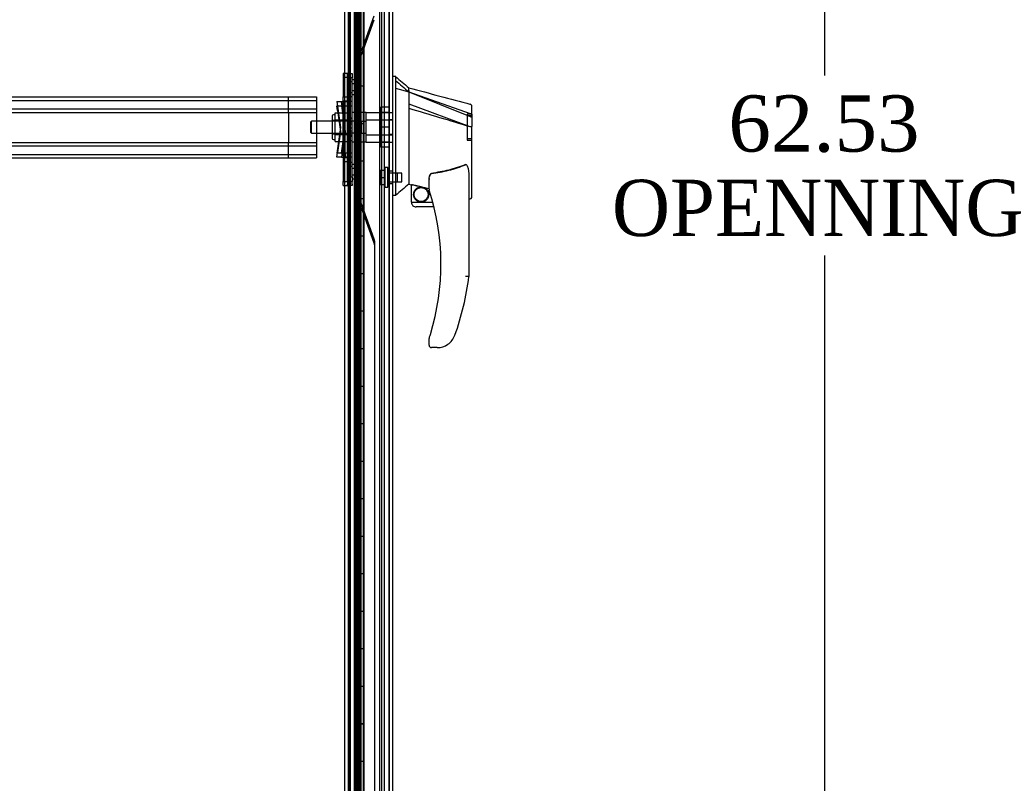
# Model space of a CAD drawing. Header units: inches. Extents: x 1 to 359, y -2 to 239.
# Tile 30 of 79: x 27 to 53, y 102 to 122. Entities that reach past the tile are written whole.
import ezdxf
from ezdxf.enums import TextEntityAlignment as Align
from ezdxf.lldxf.tags import DXFTag

# ---------------------------------------------------------------- set-up
doc = ezdxf.new("R2010")
doc.units = ezdxf.units.IN
doc.header["$MEASUREMENT"] = 0
for name, color, linetype in [('COM53964-1', 7, 'Continuous'), ('COM54746-60', 7, 'Continuous'), ('COM70220', 7, 'Continuous'), ('COM70739-9', 7, 'Continuous'), ('COM70838', 7, 'Continuous'), ('COM70839-3', 7, 'Continuous'), ('COM71195-7', 7, 'Continuous'), ('COM71300-2', 7, 'Continuous'), ('Default', 7, 'Continuous'), ('HAN13068', 7, 'Continuous'), ('HAN13068_NUT', 7, 'Continuous'), ('HAN13068_SCREW', 7, 'Continuous'), ('HAN_NUT', 7, 'Continuous'), ('RVT19000', 7, 'Continuous'), ('SPC87322', 7, 'Continuous')]:
    doc.layers.add(name, color=color, linetype=linetype)
doc.styles.add('SEACAD_Times_New_Roman', font='times.ttf')
tags = doc.linetypes.add('HIDDEN2', pattern=[0.1875, 0.125, -0.0625]).pattern_tags.tags
tags[6:7] = [DXFTag(74, 4), DXFTag(75, 0), DXFTag(340, '0'), DXFTag(46, 0.0), DXFTag(50, 0.0), DXFTag(44, 0.0), DXFTag(45, 0.0)]
tags[4:5] = [DXFTag(74, 4), DXFTag(75, 0), DXFTag(340, '0'), DXFTag(46, 0.0), DXFTag(50, 0.0), DXFTag(44, 0.0), DXFTag(45, 0.0)]
doc.dimstyles.new('HAMMOND_(STH_-_300x200)', dxfattribs={"dimtxt": 1.5, "dimasz": 1.875, "dimexe": 0.75, "dimexo": 0.75, "dimgap": 0.375, "dimtad": 0, "dimtih": 1, "dimtoh": 1, "dimzin": 0, "dimdsep": 46, "dimtxsty": 'SEACAD_Times_New_Roman', "dimblk1": '_SE_FILLED', "dimblk2": '_SE_FILLED', "dimsah": 1, "dimcen": 0.75, "dimadec": 0, "dimazin": 0, "dimtfac": 0.8, "dimtofl": 0, "dimtmove": 0, "dimatfit": 3, "dimfxl": 1, "dimtolj": 1, "dimtzin": 0, "dimarcsym": 0})

# ---------------------------------------------------------------- blocks, each defined once
blk = doc.blocks.new('SE1')
at = {"layer": 'COM53964-1', "color": 7, "linetype": 'HIDDEN2'}
for p, q in [((18.59, 120.087), (34.965, 120.087)), ((18.59, 119.992), (34.965, 119.992)), ((34.218, 119.949), (34.218, 120.087)), ((34.965, 120.087), (34.965, 119.949)), ((18.59, 119.768), (34.965, 119.768)), ((34.218, 119.811), (34.218, 119.949)), ((34.218, 119.673), (34.218, 119.811)), ((34.965, 119.949), (34.965, 118.6)), ((18.59, 119.673), (34.965, 119.673)), ((34.218, 119.673), (34.218, 118.876)), ((18.59, 118.876), (34.965, 118.876)), ((18.59, 118.781), (34.965, 118.781)), ((34.218, 118.738), (34.218, 118.876)), ((34.218, 118.6), (34.218, 118.738)), ((18.59, 118.557), (34.965, 118.557)), ((18.59, 118.462), (34.965, 118.462)), ((34.218, 118.462), (34.218, 118.6)), ((34.965, 118.6), (34.965, 118.462))]:
    blk.add_line(p, q, dxfattribs=at)
at = {"layer": 'COM54746-60', "color": 7, "linetype": 'HIDDEN2'}
for p, q in [((35.87, 89.382), (35.87, 149.382)), ((36.056, 149.382), (36.056, 90.382)), ((36.156, 90.382), (36.156, 149.382)), ((36.711, 89.382), (36.711, 149.382)), ((35.971, 122.382), (35.971, 121.382)), ((35.976, 122.382), (35.976, 121.382)), ((35.98, 121.382), (35.98, 122.382)), ((35.989, 122.382), (35.989, 121.383)), ((36.051, 122.382), (36.051, 121.383)), ((36.065, 121.382), (36.065, 122.382)), ((36.106, 121.382), (36.106, 122.382)), ((36.111, 122.382), (36.111, 121.383)), ((36.117, 122.382), (36.117, 121.383)), ((36.161, 121.382), (36.161, 122.382)), ((35.971, 121.382), (35.976, 121.382)), ((35.971, 121.382), (35.971, 120.382)), ((35.989, 121.383), (35.989, 121.382)), ((35.989, 121.381), (36.117, 121.381)), ((36.02, 121.382), (36.02, 120.382)), ((36.051, 121.383), (36.051, 120.382)), ((36.065, 121.382), (36.065, 120.382)), ((36.106, 121.382), (36.106, 120.382)), ((36.111, 120.382), (36.111, 121.383)), ((36.117, 120.382), (36.117, 121.383)), ((36.161, 121.381), (36.117, 121.381)), ((36.161, 120.382), (36.161, 121.383)), ((36.161, 121.381), (36.223, 121.381)), ((35.971, 120.382), (35.971, 119.382)), ((35.971, 120.382), (35.976, 120.382)), ((35.976, 120.382), (35.976, 119.382)), ((35.98, 119.382), (35.98, 120.382)), ((35.989, 120.382), (35.989, 119.383)), ((36.051, 120.382), (36.051, 119.383)), ((36.065, 119.382), (36.065, 120.382)), ((36.106, 119.382), (36.106, 120.382)), ((36.111, 120.382), (36.111, 119.383)), ((36.117, 120.382), (36.117, 119.383)), ((36.161, 119.382), (36.161, 120.382)), ((35.971, 119.382), (35.976, 119.382)), ((35.971, 119.382), (35.971, 118.382)), ((35.989, 119.383), (35.989, 119.382)), ((35.989, 119.381), (36.117, 119.381)), ((36.02, 119.382), (36.02, 118.382)), ((36.051, 119.383), (36.051, 118.382)), ((36.065, 119.382), (36.065, 118.382)), ((36.106, 119.382), (36.106, 118.382)), ((36.111, 118.382), (36.111, 119.383)), ((36.117, 118.382), (36.117, 119.383)), ((36.161, 119.381), (36.117, 119.381)), ((36.161, 118.382), (36.161, 119.383)), ((36.161, 119.381), (36.223, 119.381)), ((35.971, 118.382), (35.971, 117.382)), ((35.971, 118.382), (35.976, 118.382)), ((35.976, 118.382), (35.976, 117.382)), ((35.98, 117.382), (35.98, 118.382)), ((35.989, 118.382), (35.989, 117.383)), ((36.051, 118.382), (36.051, 117.383)), ((36.065, 117.382), (36.065, 118.382)), ((36.106, 117.382), (36.106, 118.382)), ((36.111, 118.382), (36.111, 117.383)), ((36.117, 118.382), (36.117, 117.383)), ((36.161, 117.382), (36.161, 118.382)), ((35.971, 117.382), (35.976, 117.382)), ((35.971, 117.382), (35.971, 116.382)), ((35.989, 117.383), (35.989, 117.382)), ((35.989, 117.381), (36.117, 117.381)), ((36.02, 117.382), (36.02, 116.382)), ((36.051, 117.383), (36.051, 116.382)), ((36.065, 117.382), (36.065, 116.382)), ((36.106, 117.382), (36.106, 116.382)), ((36.111, 116.382), (36.111, 117.383)), ((36.117, 116.382), (36.117, 117.383)), ((36.161, 117.381), (36.117, 117.381)), ((36.161, 116.382), (36.161, 117.383)), ((36.161, 117.381), (36.223, 117.381)), ((35.87, 116.534), (35.808, 116.534)), ((35.971, 116.382), (35.971, 115.382)), ((35.971, 116.382), (35.976, 116.382)), ((35.976, 116.382), (35.976, 115.382)), ((35.98, 115.382), (35.98, 116.382)), ((35.989, 116.382), (35.989, 115.383)), ((36.051, 116.382), (36.051, 115.383)), ((36.065, 115.382), (36.065, 116.382)), ((36.106, 115.382), (36.106, 116.382)), ((36.111, 116.382), (36.111, 115.383)), ((36.117, 116.382), (36.117, 115.383)), ((36.161, 115.382), (36.161, 116.382)), ((35.808, 116.23), (35.87, 116.23)), ((35.971, 115.382), (35.976, 115.382)), ((35.971, 115.382), (35.971, 114.382)), ((35.989, 115.383), (35.989, 115.382)), ((35.989, 115.381), (36.117, 115.381)), ((36.02, 115.382), (36.02, 114.382)), ((36.051, 115.383), (36.051, 114.382)), ((36.065, 115.382), (36.065, 114.382)), ((36.106, 115.382), (36.106, 114.382)), ((36.111, 114.382), (36.111, 115.383)), ((36.117, 114.382), (36.117, 115.383)), ((36.161, 115.381), (36.117, 115.381)), ((36.161, 114.382), (36.161, 115.383)), ((36.161, 115.381), (36.223, 115.381)), ((35.971, 114.382), (35.971, 113.382)), ((35.971, 114.382), (35.976, 114.382)), ((35.976, 114.382), (35.976, 113.382)), ((35.98, 113.382), (35.98, 114.382)), ((35.989, 114.382), (35.989, 113.383)), ((36.051, 114.382), (36.051, 113.383)), ((36.065, 113.382), (36.065, 114.382)), ((36.106, 113.382), (36.106, 114.382)), ((36.111, 114.382), (36.111, 113.383)), ((36.117, 114.382), (36.117, 113.383)), ((36.161, 113.382), (36.161, 114.382)), ((35.971, 113.382), (35.976, 113.382)), ((35.971, 113.382), (35.971, 112.382)), ((35.989, 113.383), (35.989, 113.382)), ((35.989, 113.381), (36.117, 113.381)), ((36.02, 113.382), (36.02, 112.382)), ((36.051, 113.383), (36.051, 112.382)), ((36.065, 113.382), (36.065, 112.382)), ((36.106, 113.382), (36.106, 112.382)), ((36.111, 112.382), (36.111, 113.383)), ((36.117, 112.382), (36.117, 113.383)), ((36.161, 113.381), (36.117, 113.381)), ((36.161, 112.382), (36.161, 113.383)), ((36.161, 113.381), (36.223, 113.381)), ((35.971, 112.382), (35.971, 111.382)), ((35.971, 112.382), (35.976, 112.382)), ((35.976, 112.382), (35.976, 111.382)), ((35.98, 111.382), (35.98, 112.382)), ((35.989, 112.382), (35.989, 111.383)), ((36.051, 112.382), (36.051, 111.383)), ((36.065, 111.382), (36.065, 112.382)), ((36.106, 111.382), (36.106, 112.382)), ((36.111, 112.382), (36.111, 111.383)), ((36.117, 112.382), (36.117, 111.383)), ((36.161, 111.382), (36.161, 112.382)), ((35.971, 111.382), (35.976, 111.382)), ((35.971, 111.382), (35.971, 110.382)), ((35.989, 111.383), (35.989, 111.382)), ((35.989, 111.381), (36.117, 111.381)), ((36.02, 111.382), (36.02, 110.382)), ((36.051, 111.383), (36.051, 110.382)), ((36.065, 111.382), (36.065, 110.382)), ((36.106, 111.382), (36.106, 110.382)), ((36.111, 110.382), (36.111, 111.383)), ((36.117, 110.382), (36.117, 111.383)), ((36.161, 111.381), (36.117, 111.381)), ((36.161, 110.382), (36.161, 111.383)), ((36.161, 111.381), (36.223, 111.381)), ((35.87, 110.534), (35.808, 110.534)), ((35.971, 110.382), (35.971, 109.382)), ((35.971, 110.382), (35.976, 110.382)), ((35.976, 110.382), (35.976, 109.382)), ((35.98, 109.382), (35.98, 110.382)), ((35.989, 110.382), (35.989, 109.383)), ((36.051, 110.382), (36.051, 109.383)), ((36.065, 109.382), (36.065, 110.382)), ((36.106, 109.382), (36.106, 110.382)), ((36.111, 110.382), (36.111, 109.383)), ((36.117, 110.382), (36.117, 109.383)), ((36.161, 109.382), (36.161, 110.382)), ((35.808, 110.23), (35.87, 110.23)), ((35.971, 109.382), (35.976, 109.382)), ((35.971, 109.382), (35.971, 108.382)), ((35.989, 109.383), (35.989, 109.382)), ((35.989, 109.381), (36.117, 109.381)), ((36.02, 109.382), (36.02, 108.382)), ((36.051, 109.383), (36.051, 108.382)), ((36.065, 109.382), (36.065, 108.382)), ((36.106, 109.382), (36.106, 108.382)), ((36.111, 108.382), (36.111, 109.383)), ((36.117, 108.382), (36.117, 109.383)), ((36.161, 109.381), (36.117, 109.381)), ((36.161, 108.382), (36.161, 109.383)), ((36.161, 109.381), (36.223, 109.381)), ((35.971, 108.382), (35.971, 107.382)), ((35.971, 108.382), (35.976, 108.382)), ((35.976, 108.382), (35.976, 107.382)), ((35.98, 107.382), (35.98, 108.382)), ((35.989, 108.382), (35.989, 107.383)), ((36.051, 108.382), (36.051, 107.383)), ((36.065, 107.382), (36.065, 108.382)), ((36.106, 107.382), (36.106, 108.382)), ((36.111, 108.382), (36.111, 107.383)), ((36.117, 108.382), (36.117, 107.383)), ((36.161, 107.382), (36.161, 108.382)), ((35.971, 107.382), (35.976, 107.382)), ((35.971, 107.382), (35.971, 106.382)), ((35.989, 107.383), (35.989, 107.382)), ((35.989, 107.381), (36.117, 107.381)), ((36.02, 107.382), (36.02, 106.382)), ((36.051, 107.383), (36.051, 106.382)), ((36.065, 107.382), (36.065, 106.382)), ((36.106, 107.382), (36.106, 106.382)), ((36.111, 106.382), (36.111, 107.383)), ((36.117, 106.382), (36.117, 107.383)), ((36.161, 107.381), (36.117, 107.381)), ((36.161, 106.382), (36.161, 107.383)), ((36.161, 107.381), (36.223, 107.381)), ((35.971, 106.382), (35.971, 105.382)), ((35.971, 106.382), (35.976, 106.382)), ((35.976, 106.382), (35.976, 105.382)), ((35.98, 105.382), (35.98, 106.382)), ((35.989, 106.382), (35.989, 105.383)), ((36.051, 106.382), (36.051, 105.383)), ((36.065, 105.382), (36.065, 106.382)), ((36.106, 105.382), (36.106, 106.382)), ((36.111, 106.382), (36.111, 105.383)), ((36.117, 106.382), (36.117, 105.383)), ((36.161, 105.382), (36.161, 106.382)), ((35.971, 105.382), (35.976, 105.382)), ((35.971, 105.382), (35.971, 104.382)), ((35.989, 105.383), (35.989, 105.382)), ((35.989, 105.381), (36.117, 105.381)), ((36.02, 105.382), (36.02, 104.382)), ((36.051, 105.383), (36.051, 104.382)), ((36.065, 105.382), (36.065, 104.382)), ((36.106, 105.382), (36.106, 104.382)), ((36.111, 104.382), (36.111, 105.383)), ((36.117, 104.382), (36.117, 105.383)), ((36.161, 105.381), (36.117, 105.381)), ((36.161, 104.382), (36.161, 105.383)), ((36.161, 105.381), (36.223, 105.381)), ((35.87, 104.534), (35.808, 104.534)), ((35.808, 104.23), (35.87, 104.23)), ((35.971, 104.382), (35.971, 103.382)), ((35.971, 104.382), (35.976, 104.382)), ((35.976, 104.382), (35.976, 103.382)), ((35.98, 103.382), (35.98, 104.382)), ((35.989, 104.382), (35.989, 103.383)), ((36.051, 104.382), (36.051, 103.383)), ((36.065, 103.382), (36.065, 104.382)), ((36.106, 103.382), (36.106, 104.382)), ((36.111, 104.382), (36.111, 103.383)), ((36.117, 104.382), (36.117, 103.383)), ((36.161, 103.382), (36.161, 104.382)), ((35.971, 103.382), (35.976, 103.382)), ((35.971, 103.382), (35.971, 102.382)), ((35.989, 103.383), (35.989, 103.382)), ((35.989, 103.381), (36.117, 103.381)), ((36.02, 103.382), (36.02, 102.382)), ((36.051, 103.383), (36.051, 102.382)), ((36.065, 103.382), (36.065, 102.382)), ((36.106, 103.382), (36.106, 102.382)), ((36.111, 102.382), (36.111, 103.383)), ((36.117, 102.382), (36.117, 103.383)), ((36.161, 103.381), (36.117, 103.381)), ((36.161, 102.382), (36.161, 103.383)), ((36.161, 103.381), (36.223, 103.381)), ((35.971, 102.382), (35.971, 101.382)), ((35.971, 102.382), (35.976, 102.382)), ((35.976, 102.382), (35.976, 101.382)), ((35.98, 101.382), (35.98, 102.382)), ((35.989, 102.382), (35.989, 101.383)), ((36.051, 102.382), (36.051, 101.383)), ((36.065, 101.382), (36.065, 102.382)), ((36.106, 101.382), (36.106, 102.382)), ((36.111, 102.382), (36.111, 101.383)), ((36.117, 102.382), (36.117, 101.383)), ((36.161, 101.382), (36.161, 102.382))]:
    blk.add_line(p, q, dxfattribs=at)
at = {"layer": 'COM54746-60', "color": 7, "linetype": 'Continuous'}
for p, q in [((36.02, 121.382), (36.02, 122.382)), ((36.223, 121.382), (36.223, 122.382)), ((35.976, 120.382), (35.976, 121.382)), ((35.976, 121.382), (36.02, 121.382)), ((35.98, 121.382), (35.98, 120.382)), ((35.989, 121.383), (36.223, 121.383)), ((35.989, 121.382), (35.989, 120.382)), ((36.02, 121.382), (36.223, 121.382)), ((36.223, 120.382), (36.223, 121.383)), ((35.976, 120.382), (36.02, 120.382)), ((36.02, 120.382), (36.223, 120.382)), ((36.02, 120.382), (36.223, 120.382)), ((36.02, 119.382), (36.02, 120.382)), ((36.223, 119.382), (36.223, 120.382)), ((35.976, 118.382), (35.976, 119.382)), ((35.976, 119.382), (36.02, 119.382)), ((35.98, 119.382), (35.98, 118.382)), ((35.989, 119.383), (36.223, 119.383)), ((35.989, 119.382), (35.989, 118.382)), ((36.02, 119.382), (36.223, 119.382)), ((36.223, 118.382), (36.223, 119.383)), ((35.976, 118.382), (36.02, 118.382)), ((36.02, 118.382), (36.223, 118.382)), ((36.02, 118.382), (36.223, 118.382)), ((36.02, 117.382), (36.02, 118.382)), ((36.223, 117.382), (36.223, 118.382)), ((35.976, 116.382), (35.976, 117.382)), ((35.976, 117.382), (36.02, 117.382)), ((35.98, 117.382), (35.98, 116.382)), ((35.989, 117.383), (36.223, 117.383)), ((35.989, 117.382), (35.989, 116.382)), ((36.02, 117.382), (36.223, 117.382)), ((36.223, 116.382), (36.223, 117.383)), ((35.976, 116.382), (36.02, 116.382)), ((36.02, 116.382), (36.223, 116.382)), ((36.02, 116.382), (36.223, 116.382)), ((36.02, 115.382), (36.02, 116.382)), ((36.223, 115.382), (36.223, 116.382)), ((35.976, 114.382), (35.976, 115.382)), ((35.976, 115.382), (36.02, 115.382)), ((35.98, 115.382), (35.98, 114.382)), ((35.989, 115.383), (36.223, 115.383)), ((35.989, 115.382), (35.989, 114.382)), ((36.02, 115.382), (36.223, 115.382)), ((36.223, 114.382), (36.223, 115.383)), ((35.976, 114.382), (36.02, 114.382)), ((36.02, 114.382), (36.223, 114.382)), ((36.02, 114.382), (36.223, 114.382)), ((36.02, 113.382), (36.02, 114.382)), ((36.223, 113.382), (36.223, 114.382)), ((35.976, 112.382), (35.976, 113.382)), ((35.976, 113.382), (36.02, 113.382)), ((35.98, 113.382), (35.98, 112.382)), ((35.989, 113.383), (36.223, 113.383)), ((35.989, 113.382), (35.989, 112.382)), ((36.02, 113.382), (36.223, 113.382)), ((36.223, 112.382), (36.223, 113.383)), ((35.976, 112.382), (36.02, 112.382)), ((36.02, 112.382), (36.223, 112.382)), ((36.02, 112.382), (36.223, 112.382)), ((36.02, 111.382), (36.02, 112.382)), ((36.223, 111.382), (36.223, 112.382)), ((35.976, 110.382), (35.976, 111.382)), ((35.976, 111.382), (36.02, 111.382)), ((35.98, 111.382), (35.98, 110.382)), ((35.989, 111.383), (36.223, 111.383)), ((35.989, 111.382), (35.989, 110.382)), ((36.02, 111.382), (36.223, 111.382)), ((36.223, 110.382), (36.223, 111.383)), ((35.976, 110.382), (36.02, 110.382)), ((36.02, 110.382), (36.223, 110.382)), ((36.02, 110.382), (36.223, 110.382)), ((36.02, 109.382), (36.02, 110.382)), ((36.223, 109.382), (36.223, 110.382)), ((35.976, 108.382), (35.976, 109.382)), ((35.976, 109.382), (36.02, 109.382)), ((35.98, 109.382), (35.98, 108.382)), ((35.989, 109.383), (36.223, 109.383)), ((35.989, 109.382), (35.989, 108.382)), ((36.02, 109.382), (36.223, 109.382)), ((36.223, 108.382), (36.223, 109.383)), ((35.976, 108.382), (36.02, 108.382)), ((36.02, 108.382), (36.223, 108.382)), ((36.02, 108.382), (36.223, 108.382)), ((36.02, 107.382), (36.02, 108.382)), ((36.223, 107.382), (36.223, 108.382)), ((35.976, 106.382), (35.976, 107.382)), ((35.976, 107.382), (36.02, 107.382)), ((35.98, 107.382), (35.98, 106.382)), ((35.989, 107.383), (36.223, 107.383)), ((35.989, 107.382), (35.989, 106.382)), ((36.02, 107.382), (36.223, 107.382)), ((36.223, 106.382), (36.223, 107.383)), ((35.976, 106.382), (36.02, 106.382)), ((36.02, 106.382), (36.223, 106.382)), ((36.02, 106.382), (36.223, 106.382)), ((36.02, 105.382), (36.02, 106.382)), ((36.223, 105.382), (36.223, 106.382)), ((35.976, 104.382), (35.976, 105.382)), ((35.976, 105.382), (36.02, 105.382)), ((35.98, 105.382), (35.98, 104.382)), ((35.989, 105.383), (36.223, 105.383)), ((35.989, 105.382), (35.989, 104.382)), ((36.02, 105.382), (36.223, 105.382)), ((36.223, 104.382), (36.223, 105.383)), ((35.976, 104.382), (36.02, 104.382)), ((36.02, 104.382), (36.223, 104.382)), ((36.02, 104.382), (36.223, 104.382)), ((36.02, 103.382), (36.02, 104.382)), ((36.223, 103.382), (36.223, 104.382)), ((35.976, 102.382), (35.976, 103.382)), ((35.976, 103.382), (36.02, 103.382)), ((35.98, 103.382), (35.98, 102.382)), ((35.989, 103.383), (36.223, 103.383)), ((35.989, 103.382), (35.989, 102.382)), ((36.02, 103.382), (36.223, 103.382)), ((36.223, 102.382), (36.223, 103.383)), ((35.976, 102.382), (36.02, 102.382)), ((36.02, 102.382), (36.223, 102.382)), ((36.02, 102.382), (36.223, 102.382)), ((36.02, 101.382), (36.02, 102.382)), ((36.223, 101.382), (36.223, 102.382))]:
    blk.add_line(p, q, dxfattribs=at)
at = {"layer": 'COM70220', "color": 7, "linetype": 'HIDDEN2'}
for p, q in [((36.65, 149.876), (36.65, 88.816)), ((36.896, 149.876), (36.896, 88.816)), ((36.898, 149.876), (36.898, 88.816)), ((36.899, 149.876), (36.899, 88.816))]:
    blk.add_line(p, q, dxfattribs=at)
at = {"layer": 'COM70739-9', "color": 7, "linetype": 'HIDDEN2'}
blk.add_line((35.838, 149.583), (35.838, 88.963), dxfattribs=at)
at = {"layer": 'COM70838', "color": 7, "linetype": 'HIDDEN2'}
for p, q in [((35.793, 120.712), (35.918, 120.712)), ((35.793, 120.587), (35.793, 120.712)), ((35.793, 120.604), (35.918, 120.604)), ((35.918, 120.595), (35.793, 120.595)), ((35.793, 117.962), (35.793, 120.587)), ((35.918, 120.712), (35.918, 120.587)), ((35.918, 117.962), (35.918, 120.587)), ((35.918, 120.487), (35.793, 120.487)), ((35.793, 120.205), (35.918, 120.205)), ((35.793, 120.097), (35.918, 120.097)), ((35.506, 119.962), (35.676, 119.962)), ((35.506, 119.962), (35.606, 119.274)), ((35.525, 119.729), (35.506, 119.854)), ((35.506, 119.854), (35.633, 119.854)), ((35.525, 119.729), (35.606, 119.167)), ((35.733, 119.274), (35.633, 119.962)), ((35.735, 119.854), (35.633, 119.854)), ((35.633, 119.854), (35.651, 119.729)), ((35.651, 119.729), (35.733, 119.167)), ((35.676, 118.587), (35.676, 119.962)), ((35.676, 119.962), (35.78, 119.962)), ((35.699, 118.587), (35.699, 119.962)), ((35.735, 118.587), (35.735, 119.962)), ((35.735, 119.854), (35.86, 119.854)), ((35.918, 119.962), (35.78, 119.962)), ((35.858, 118.587), (35.858, 119.962)), ((35.86, 118.587), (35.86, 119.962)), ((35.86, 119.854), (35.918, 119.854)), ((35.918, 119.519), (35.793, 119.519)), ((35.606, 119.274), (35.506, 118.587)), ((35.633, 118.587), (35.733, 119.274)), ((35.918, 119.412), (35.793, 119.412)), ((35.918, 119.361), (35.793, 119.361)), ((35.918, 119.253), (35.793, 119.253)), ((35.606, 119.167), (35.525, 118.604)), ((35.733, 119.167), (35.651, 118.604)), ((35.793, 119.188), (35.918, 119.188)), ((35.793, 119.08), (35.918, 119.08)), ((35.918, 119.029), (35.793, 119.029)), ((35.918, 118.922), (35.793, 118.922)), ((35.506, 118.479), (35.525, 118.604)), ((35.676, 118.587), (35.506, 118.587)), ((35.633, 118.479), (35.506, 118.479)), ((35.651, 118.604), (35.633, 118.479)), ((35.633, 118.479), (35.735, 118.479)), ((35.676, 118.587), (35.676, 118.479)), ((35.79, 118.587), (35.676, 118.587)), ((35.699, 118.587), (35.699, 118.479)), ((35.735, 118.587), (35.735, 118.479)), ((35.86, 118.479), (35.735, 118.479)), ((35.918, 118.587), (35.79, 118.587)), ((35.858, 118.587), (35.858, 118.479)), ((35.86, 118.587), (35.86, 118.479)), ((35.918, 118.479), (35.86, 118.479)), ((35.918, 118.344), (35.793, 118.344)), ((35.918, 118.236), (35.793, 118.236)), ((35.793, 117.837), (35.793, 117.962)), ((35.793, 117.954), (35.918, 117.954)), ((35.918, 117.962), (35.918, 117.837)), ((35.793, 117.846), (35.918, 117.846)), ((35.918, 117.837), (35.793, 117.837)), ((35.793, 117.836), (35.793, 117.766)), ((35.793, 117.729), (35.793, 117.766)), ((35.918, 117.729), (35.793, 117.729)), ((35.918, 117.766), (35.918, 117.837)), ((35.918, 117.766), (35.918, 117.729))]:
    blk.add_line(p, q, dxfattribs=at)
for centre, start, end in [((35.676, 120.017), 331.9602, 0), ((35.676, 119.882), 346.4554, 0), ((35.676, 118.424), 0, 28.0398), ((35.676, 118.56), 0, 13.5446)]:
    blk.add_arc(centre, 0.117, start, end, dxfattribs=at)
at = {"layer": 'COM70839-3', "color": 7, "linetype": 'HIDDEN2'}
for p, q in [((35.984, 147.939), (35.98, 120.037)), ((35.984, 147.831), (35.98, 119.929)), ((36.056, 147.939), (36.052, 120.037)), ((36.056, 147.831), (36.052, 119.929)), ((36.172, 121.336), (36.504, 122.254)), ((36.172, 121.229), (36.504, 122.147)), ((36.067, 121.175), (36.023, 121.175)), ((36.023, 120.125), (36.023, 121.175)), ((36.067, 121.067), (36.023, 121.067)), ((36.066, 120.125), (36.067, 121.175)), ((36.052, 120.54), (35.98, 120.54)), ((36.052, 120.433), (35.98, 120.433)), ((35.98, 120.259), (36.052, 120.259)), ((35.98, 120.152), (36.052, 120.152)), ((35.98, 120.025), (35.98, 120.037)), ((35.98, 120.037), (36.052, 120.037)), ((36.052, 120.025), (35.98, 120.025)), ((36.023, 120.017), (36.023, 120.125)), ((36.066, 120.125), (36.023, 120.125)), ((36.066, 120.017), (36.023, 120.017)), ((36.052, 120.037), (36.052, 120.025)), ((36.066, 120.017), (36.066, 120.125)), ((35.98, 119.917), (35.98, 119.929)), ((35.98, 119.929), (36.052, 119.929)), ((36.052, 119.917), (35.98, 119.917)), ((36.052, 119.929), (36.052, 119.917)), ((35.98, 118.524), (36.052, 118.524)), ((35.98, 118.512), (35.98, 118.524)), ((35.98, 118.512), (35.984, 90.61)), ((35.98, 118.512), (36.052, 118.512)), ((35.98, 118.416), (36.052, 118.416)), ((35.98, 118.405), (35.98, 118.416)), ((35.98, 118.405), (35.984, 90.502)), ((35.98, 118.405), (36.052, 118.405)), ((36.066, 118.424), (36.023, 118.424)), ((36.023, 118.424), (36.023, 117.374)), ((36.052, 118.524), (36.052, 118.512)), ((36.052, 118.512), (36.056, 90.61)), ((36.052, 118.416), (36.052, 118.405)), ((36.052, 118.405), (36.056, 90.502)), ((36.066, 118.424), (36.067, 117.374)), ((36.052, 118.289), (35.98, 118.289)), ((36.052, 118.182), (35.98, 118.182)), ((36.066, 118.316), (36.023, 118.316)), ((35.98, 118.008), (36.052, 118.008)), ((35.98, 117.901), (36.052, 117.901)), ((36.023, 117.374), (36.023, 117.266)), ((36.067, 117.374), (36.023, 117.374)), ((36.067, 117.374), (36.067, 117.266)), ((36.067, 117.266), (36.023, 117.266)), ((36.504, 116.295), (36.172, 117.213)), ((36.504, 116.187), (36.172, 117.105)), ((36.512, 116.252), (36.515, 90.61)), ((36.512, 116.145), (36.515, 90.502))]:
    blk.add_line(p, q, dxfattribs=at)
for centre, radius, start, end in [((36.055, 121.379), 0.125, 295.1779, 340.1301), ((36.191, 121.182), 0.125, 145.3151, 183.4345), ((36.191, 121.075), 0.125, 145.3151, 183.4345), ((36.151, 121.175), 0.1, 115.1779, 128.3461), ((36.151, 121.067), 0.1, 115.1779, 128.3461), ((36.055, 121.271), 0.125, 295.1779, 340.1301), ((36.192, 117.367), 0.126, 176.7583, 214.4921), ((36.192, 117.259), 0.126, 176.7583, 214.4921), ((36.151, 117.374), 0.1, 231.6539, 244.8221), ((36.151, 117.266), 0.1, 231.6539, 244.8221), ((36.055, 117.17), 0.125, 19.8699, 64.8221), ((36.055, 117.063), 0.125, 19.8699, 64.8221), ((36.387, 116.252), 0.125, 0.0066, 19.8699), ((36.387, 116.145), 0.125, 0.0066, 19.8699)]:
    blk.add_arc(centre, radius, start, end, dxfattribs=at)
for points, knots in [([(36.023, 121.175), (36.023, 121.177), (36.023, 121.181), (36.024, 121.188), (36.026, 121.198), (36.031, 121.209), (36.041, 121.223), (36.055, 121.236), (36.07, 121.245), (36.079, 121.249), (36.084, 121.251), (36.087, 121.253), (36.088, 121.253)], [0, 0, 0, 0, 0.05061, 0.101487, 0.206046, 0.316229, 0.434294, 0.697449, 0.843949, 0.921009, 0.953225, 1, 1, 1, 1]), ([(36.023, 121.067), (36.023, 121.069), (36.023, 121.073), (36.024, 121.081), (36.026, 121.09), (36.031, 121.101), (36.041, 121.115), (36.055, 121.128), (36.07, 121.137), (36.079, 121.142), (36.084, 121.144), (36.087, 121.145), (36.088, 121.146)], [0, 0, 0, 0, 0.05061, 0.101487, 0.206046, 0.316229, 0.434294, 0.697449, 0.843949, 0.921009, 0.953225, 1, 1, 1, 1]), ([(36.023, 120.125), (36.023, 120.124), (36.023, 120.124), (36.022, 120.122), (36.022, 120.122), (36.022, 120.12), (36.022, 120.119), (36.022, 120.116), (36.022, 120.114), (36.02, 120.107), (36.019, 120.103), (36.014, 120.09), (36.009, 120.081), (35.998, 120.066), (35.992, 120.059), (35.986, 120.049), (35.984, 120.046), (35.982, 120.043), (35.982, 120.042), (35.981, 120.041), (35.981, 120.041), (35.981, 120.04), (35.981, 120.04), (35.981, 120.039), (35.981, 120.039), (35.981, 120.039), (35.981, 120.038), (35.98, 120.038), (35.98, 120.037), (35.98, 120.037)], [0, 0, 0, 0, 0.015625, 0.015625, 0.03125, 0.03125, 0.0625, 0.0625, 0.125, 0.125, 0.25, 0.25, 0.5, 0.5, 0.75, 0.75, 0.875, 0.875, 0.90625, 0.90625, 0.9375, 0.9375, 0.953125, 0.953125, 0.960938, 0.960938, 0.96875, 0.96875, 1, 1, 1, 1]), ([(36.023, 120.017), (36.023, 120.017), (36.023, 120.016), (36.022, 120.015), (36.022, 120.015), (36.022, 120.013), (36.022, 120.012), (36.022, 120.008), (36.022, 120.006), (36.02, 120), (36.019, 119.995), (36.014, 119.982), (36.009, 119.974), (35.998, 119.958), (35.992, 119.951), (35.986, 119.942), (35.984, 119.939), (35.982, 119.936), (35.982, 119.935), (35.981, 119.934), (35.981, 119.933), (35.981, 119.932), (35.981, 119.932), (35.981, 119.932), (35.981, 119.931), (35.981, 119.931), (35.981, 119.931), (35.98, 119.93), (35.98, 119.93), (35.98, 119.929)], [0, 0, 0, 0, 0.015625, 0.015625, 0.03125, 0.03125, 0.0625, 0.0625, 0.125, 0.125, 0.25, 0.25, 0.5, 0.5, 0.75, 0.75, 0.875, 0.875, 0.90625, 0.90625, 0.9375, 0.9375, 0.953125, 0.953125, 0.960938, 0.960938, 0.96875, 0.96875, 1, 1, 1, 1]), ([(36.066, 120.125), (36.066, 120.124), (36.066, 120.122), (36.066, 120.117), (36.066, 120.111), (36.065, 120.105), (36.064, 120.096), (36.063, 120.086), (36.06, 120.074), (36.057, 120.062), (36.055, 120.054), (36.054, 120.048), (36.053, 120.044), (36.053, 120.041), (36.052, 120.038), (36.052, 120.037), (36.052, 120.037)], [0, 0, 0, 0, 0.034876, 0.069721, 0.139242, 0.208396, 0.276958, 0.411587, 0.541805, 0.666442, 0.784585, 0.841106, 0.895921, 0.948631, 0.974395, 1, 1, 1, 1]), ([(36.066, 120.017), (36.066, 120.016), (36.066, 120.014), (36.066, 120.01), (36.066, 120.004), (36.065, 119.997), (36.064, 119.989), (36.063, 119.978), (36.06, 119.966), (36.057, 119.955), (36.055, 119.946), (36.054, 119.94), (36.053, 119.936), (36.053, 119.933), (36.052, 119.931), (36.052, 119.93), (36.052, 119.929)], [0, 0, 0, 0, 0.034876, 0.069721, 0.139242, 0.208396, 0.276958, 0.411587, 0.541805, 0.666442, 0.784585, 0.841106, 0.895921, 0.948631, 0.974395, 1, 1, 1, 1]), ([(35.98, 118.512), (35.98, 118.508), (35.983, 118.503), (35.992, 118.49), (35.998, 118.483), (36.009, 118.468), (36.014, 118.459), (36.019, 118.446), (36.02, 118.442), (36.022, 118.435), (36.022, 118.433), (36.022, 118.43), (36.022, 118.43), (36.022, 118.429), (36.022, 118.428), (36.022, 118.427), (36.023, 118.425), (36.023, 118.424)], [0, 0, 0, 0, 0.25, 0.25, 0.5, 0.5, 0.75, 0.75, 0.875, 0.875, 0.9375, 0.9375, 0.953125, 0.953125, 0.96875, 0.96875, 1, 1, 1, 1]), ([(35.98, 118.405), (35.98, 118.4), (35.983, 118.395), (35.992, 118.383), (35.998, 118.376), (36.009, 118.36), (36.014, 118.352), (36.019, 118.339), (36.02, 118.334), (36.022, 118.328), (36.022, 118.325), (36.022, 118.323), (36.022, 118.322), (36.022, 118.321), (36.022, 118.32), (36.022, 118.319), (36.023, 118.318), (36.023, 118.316)], [0, 0, 0, 0, 0.25, 0.25, 0.5, 0.5, 0.75, 0.75, 0.875, 0.875, 0.9375, 0.9375, 0.953125, 0.953125, 0.96875, 0.96875, 1, 1, 1, 1]), ([(36.052, 118.512), (36.052, 118.512), (36.052, 118.511), (36.053, 118.508), (36.053, 118.505), (36.054, 118.501), (36.055, 118.495), (36.057, 118.486), (36.06, 118.475), (36.063, 118.463), (36.064, 118.453), (36.065, 118.444), (36.066, 118.437), (36.066, 118.432), (36.066, 118.427), (36.066, 118.425), (36.066, 118.424)], [0, 0, 0, 0, 0.025534, 0.051261, 0.104079, 0.158896, 0.215392, 0.333547, 0.458183, 0.588403, 0.72303, 0.791597, 0.86075, 0.930266, 0.965117, 1, 1, 1, 1]), ([(36.052, 118.405), (36.052, 118.404), (36.052, 118.403), (36.053, 118.401), (36.053, 118.398), (36.054, 118.393), (36.055, 118.387), (36.057, 118.379), (36.06, 118.368), (36.063, 118.356), (36.064, 118.345), (36.065, 118.337), (36.066, 118.33), (36.066, 118.324), (36.066, 118.32), (36.066, 118.318), (36.066, 118.316)], [0, 0, 0, 0, 0.025534, 0.051261, 0.104079, 0.158896, 0.215392, 0.333547, 0.458183, 0.588403, 0.72303, 0.791597, 0.86075, 0.930266, 0.965117, 1, 1, 1, 1]), ([(36.088, 117.296), (36.087, 117.296), (36.084, 117.297), (36.079, 117.3), (36.07, 117.304), (36.055, 117.313), (36.041, 117.326), (36.031, 117.34), (36.026, 117.351), (36.024, 117.361), (36.023, 117.368), (36.023, 117.372), (36.023, 117.374)], [0, 0, 0, 0, 0.046761, 0.078989, 0.156051, 0.302551, 0.565706, 0.683753, 0.793954, 0.898513, 0.94939, 1, 1, 1, 1]), ([(36.088, 117.188), (36.087, 117.189), (36.084, 117.19), (36.079, 117.192), (36.07, 117.197), (36.055, 117.206), (36.041, 117.218), (36.031, 117.233), (36.026, 117.244), (36.024, 117.253), (36.023, 117.261), (36.023, 117.265), (36.023, 117.266)], [0, 0, 0, 0, 0.046761, 0.078989, 0.156051, 0.302551, 0.565706, 0.683753, 0.793954, 0.898513, 0.94939, 1, 1, 1, 1])]:
    blk.add_open_spline(points, degree=3, knots=knots, dxfattribs=at)
at = {"layer": 'COM71195-7', "color": 7, "linetype": 'Continuous'}
for p, q in [((36.225, 150.553), (36.225, 88.211)), ((36.995, 150.458), (36.995, 88.306))]:
    blk.add_line(p, q, dxfattribs=at)
at = {"layer": 'COM71195-7', "color": 7, "linetype": 'HIDDEN2'}
for p, q in [((36.9, 150.458), (36.9, 88.306)), ((36.12, 88.46), (36.12, 150.023)), ((36.995, 119.48), (36.9, 119.48)), ((36.995, 119.083), (36.9, 119.083)), ((36.995, 118.111), (36.9, 118.111)), ((36.9, 117.777), (36.995, 117.777))]:
    blk.add_line(p, q, dxfattribs=at)
at = {"layer": 'COM71300-2', "color": 7, "linetype": 'HIDDEN2'}
for p, q in [((35.713, 149.93), (35.713, 88.615)), ((36.775, 149.93), (36.775, 88.615))]:
    blk.add_line(p, q, dxfattribs=at)
at = {"layer": 'COM71300-2', "color": 7, "linetype": 'Continuous'}
blk.add_line((35.808, 149.93), (35.808, 88.615), dxfattribs=at)
at = {"layer": 'HAN13068', "color": 7, "linetype": 'Continuous'}
for p, q in [((37.078, 120.632), (36.995, 120.632)), ((37.075, 120.632), (37.075, 120.471)), ((37.075, 120.471), (37.075, 120.384)), ((37.075, 120.384), (37.075, 120.325)), ((37.075, 120.325), (37.43, 120.22)), ((37.075, 120.325), (37.075, 117.894)), ((37.43, 120.26), (37.43, 120.332)), ((37.43, 120.26), (37.43, 120.234)), ((37.43, 120.234), (37.43, 120.22)), ((37.43, 120.22), (37.43, 119.788)), ((37.43, 120.22), (39.068, 119.648)), ((37.43, 119.788), (37.43, 118.291)), ((39.11, 119.614), (39.11, 119.836)), ((39.11, 119.614), (39.11, 119.301)), ((39.055, 119.299), (39.057, 119.298)), ((39.11, 117.432), (39.11, 119.301)), ((37.43, 118.291), (37.43, 118.021)), ((37.075, 117.894), (37.075, 117.609)), ((37.43, 118.021), (37.43, 117.809)), ((37.97, 117.626), (37.97, 117.9)), ((39.03, 117.971), (39.03, 115.299)), ((37.43, 117.809), (37.43, 117.782)), ((37.43, 117.782), (37.43, 117.764)), ((37.43, 117.764), (37.43, 117.762)), ((37.43, 117.762), (37.495, 117.746)), ((37.495, 117.282), (37.495, 117.748)), ((37.075, 117.462), (36.995, 117.462)), ((37.075, 117.609), (37.075, 117.462)), ((39.03, 117.375), (39.036, 117.374)), ((37.495, 117.282), (38.069, 117.282)), ((38.101, 117.157), (37.62, 117.157)), ((37.97, 113.467), (37.97, 113.645)), ((38.469, 113.495), (38.468, 113.497)), ((38.185, 113.407), (38.03, 113.407))]:
    blk.add_line(p, q, dxfattribs=at)
at = {"layer": 'HAN13068', "color": 7, "linetype": 'HIDDEN2'}
for p, q in [((37.43, 120.22), (39.066, 119.564)), ((37.43, 119.906), (39.054, 119.303)), ((36.293, 119.482), (36.293, 119.677)), ((36.293, 119.677), (36.995, 119.677)), ((36.293, 119.082), (36.293, 119.482)), ((36.293, 119.482), (36.995, 119.482)), ((38.985, 119.632), (38.985, 118.932)), ((39.11, 119.632), (38.985, 119.632)), ((39.11, 119.582), (38.985, 119.582)), ((34.833, 119.442), (34.803, 119.412)), ((34.803, 119.412), (34.803, 119.152)), ((34.833, 119.122), (34.833, 119.442)), ((35.793, 119.442), (34.833, 119.442)), ((36.168, 119.442), (36.293, 119.442)), ((36.168, 119.282), (36.168, 119.442)), ((36.168, 119.122), (36.168, 119.282)), ((39.056, 119.302), (39.054, 119.303)), ((34.803, 119.152), (34.833, 119.122)), ((34.833, 119.122), (35.793, 119.122)), ((36.168, 119.122), (36.293, 119.122)), ((36.293, 118.886), (36.293, 119.082)), ((36.293, 119.082), (36.995, 119.082)), ((38.985, 118.982), (39.11, 118.982)), ((38.985, 118.932), (39.11, 118.932)), ((36.293, 118.886), (36.995, 118.886)), ((36.995, 118.106), (36.87, 118.106)), ((37.12, 118.06), (36.87, 118.06)), ((37.12, 118.06), (37.12, 117.827)), ((36.87, 117.827), (37.12, 117.827)), ((36.87, 117.781), (36.995, 117.781)), ((37.76, 117.688), (37.525, 117.743)), ((37.97, 117.639), (37.843, 117.669)), ((39.03, 117.376), (39.03, 117.375))]:
    blk.add_line(p, q, dxfattribs=at)
at = {"layer": 'HAN13068', "color": 7, "linetype": 'Continuous'}
for radius in [0.202, 0.188]:
    blk.add_circle((37.757, 117.486), radius, dxfattribs=at)
for centre, radius, start, end in [((53.459, 139.66), 25.11, 229.2701, 230.3306), ((343.351, 1259.015), 1179.062, 254.961927, 255.044825), ((39.05, 119.836), 0.06, 0, 74.5788), ((73.841, 74.316), 56.686, 129.9653, 130.4351), ((38.03, 117.626), 0.06, 180, 197.895), ((31.867, 115.635), 6.417, 342.9898, 17.895), ((37.62, 117.282), 0.125, 180, 193.8865), ((37.62, 117.282), 0.125, 193.8865, 229.4642), ((37.62, 117.282), 0.125, 229.4642, 270), ((31.69, 116.234), 7.4, 340.2854, 352.739), ((38.185, 113.907), 0.5, 304.5623, 340.2854), ((38.03, 113.645), 0.06, 162.105, 180), ((38.03, 113.467), 0.06, 180, 270), ((38.185, 113.907), 0.5, 270, 304.5623)]:
    blk.add_arc(centre, radius, start, end, dxfattribs=at)
at = {"layer": 'HAN13068', "color": 7, "linetype": 'HIDDEN2'}
for centre, radius, start, end in [((39.05, 119.836), 0.06, 359.9815, 359.9998), ((39.066, 119.663), 0.361, 268.4768, 277.0935)]:
    blk.add_arc(centre, radius, start, end, dxfattribs=at)
at = {"layer": 'HAN13068', "color": 7, "linetype": 'Continuous'}
blk.add_ellipse((39.05, 117.432), major_axis=(-0.06, 0), ratio=0.999979, start_param=1.333204, end_param=3.141717, dxfattribs=at)
at = {"layer": 'HAN13068', "color": 7, "linetype": 'HIDDEN2'}
blk.add_ellipse((39.05, 117.432), major_axis=(-0.06, 0), ratio=0.999979, start_param=3.141717, end_param=3.145677, dxfattribs=at)
blk.add_open_spline([(37.075, 120.53), (37.194, 120.427), (37.312, 120.323), (37.43, 120.22)], degree=3, dxfattribs=at)
at = {"layer": 'HAN13068', "color": 7, "linetype": 'Continuous'}
for points in [[(37.43, 119.788), (37.972, 119.625), (38.514, 119.462), (39.055, 119.299)], [(37.525, 117.745), (37.674, 117.713), (37.822, 117.68), (37.97, 117.647)]]:
    blk.add_open_spline(points, degree=3, dxfattribs=at)
at = {"layer": 'HAN13068', "color": 7, "linetype": 'HIDDEN2'}
for points, knots in [([(39.066, 119.564), (39.078, 119.563), (39.09, 119.559), (39.106, 119.55), (39.11, 119.545), (39.11, 119.539)], [0, 0, 0, 0, 0.5, 0.5, 1, 1, 1, 1]), ([(38.03, 118.044), (38.108, 118.054), (38.186, 118.067), (38.341, 118.097), (38.418, 118.114), (38.57, 118.153), (38.645, 118.175), (38.794, 118.225), (38.868, 118.252), (38.94, 118.282)], [0, 0, 0, 0, 0.25, 0.25, 0.5, 0.5, 0.75, 0.75, 1, 1, 1, 1]), ([(37.971, 117.911), (37.971, 117.911), (37.971, 117.911), (37.971, 117.903), (37.97, 117.896), (37.97, 117.889)], [0.8684678, 0.8684678, 0.8684678, 0.8684678, 0.875, 0.875, 1, 1, 1, 1]), ([(38.03, 118.044), (38.026, 118.043), (38.023, 118.042), (38.016, 118.038), (38.013, 118.035), (38.005, 118.027), (38.001, 118.021), (37.994, 118.008), (37.991, 118.001), (37.986, 117.988), (37.984, 117.981), (37.981, 117.972), (37.981, 117.97), (37.98, 117.968)], [0, 0, 0, 0, 0.0625, 0.0625, 0.125, 0.125, 0.25, 0.25, 0.375, 0.375, 0.5, 0.5, 0.536418, 0.536418, 0.536418, 0.536418]), ([(37.525, 117.743), (37.522, 117.744), (37.518, 117.745), (37.51, 117.746), (37.507, 117.747), (37.499, 117.748), (37.495, 117.748), (37.495, 117.747)], [0, 0, 0, 0, 0.25, 0.25, 0.5, 0.5, 1, 1, 1, 1]), ([(38.077, 117.252), (38.076, 117.256), (38.075, 117.26), (38.073, 117.267), (38.072, 117.27), (38.07, 117.279), (38.069, 117.282), (38.069, 117.282)], [0, 0, 0, 0, 0.25, 0.25, 0.5, 0.5, 1, 1, 1, 1]), ([(38.101, 117.157), (38.101, 117.157), (38.101, 117.158), (38.1, 117.161), (38.099, 117.163), (38.097, 117.171), (38.095, 117.179), (38.093, 117.187)], [0, 0, 0, 0, 0.25, 0.25, 0.5, 0.5, 1, 1, 1, 1])]:
    blk.add_open_spline(points, degree=3, knots=knots, dxfattribs=at)
at = {"layer": 'HAN13068', "color": 7, "linetype": 'Continuous'}
for points, knots in [([(39.068, 119.648), (39.08, 119.646), (39.091, 119.641), (39.106, 119.629), (39.11, 119.621), (39.11, 119.614)], [0, 0, 0, 0, 0.5, 0.5, 1, 1, 1, 1]), ([(39.057, 119.298), (39.064, 119.298), (39.071, 119.298), (39.084, 119.299), (39.09, 119.299), (39.097, 119.299), (39.1, 119.299), (39.103, 119.3), (39.105, 119.3), (39.108, 119.3), (39.109, 119.3), (39.11, 119.3), (39.11, 119.301), (39.11, 119.301)], [0, 0, 0, 0, 0.25, 0.25, 0.5, 0.5, 0.625, 0.625, 0.75, 0.75, 0.875, 0.875, 1, 1, 1, 1]), ([(38.94, 118.283), (38.867, 118.254), (38.794, 118.227), (38.644, 118.179), (38.568, 118.158), (38.34, 118.101), (38.186, 118.073), (38.03, 118.051)], [0, 0, 0, 0, 0.25, 0.25, 0.5, 0.5, 1, 1, 1, 1]), ([(38.94, 118.283), (38.942, 118.284), (38.944, 118.284), (38.948, 118.285), (38.95, 118.285), (38.955, 118.284), (38.959, 118.282), (38.965, 118.279), (38.968, 118.276), (38.973, 118.271), (38.975, 118.268), (38.981, 118.259), (38.985, 118.252), (38.991, 118.239), (38.994, 118.232), (39.001, 118.212), (39.005, 118.198), (39.012, 118.17), (39.014, 118.156), (39.022, 118.114), (39.025, 118.085), (39.029, 118.028), (39.03, 118), (39.03, 117.971)], [0, 0, 0, 0, 0.015625, 0.015625, 0.03125, 0.03125, 0.0625, 0.0625, 0.09375, 0.09375, 0.125, 0.125, 0.1875, 0.1875, 0.25, 0.25, 0.375, 0.375, 0.5, 0.5, 0.75, 0.75, 1, 1, 1, 1]), ([(37.97, 117.9), (37.97, 117.906), (37.971, 117.913), (37.972, 117.927), (37.972, 117.934), (37.975, 117.955), (37.978, 117.968), (37.986, 117.996), (37.991, 118.009), (38.002, 118.028), (38.006, 118.034), (38.013, 118.042), (38.016, 118.045), (38.023, 118.049), (38.027, 118.05), (38.03, 118.051)], [0, 0, 0, 0, 0.125, 0.125, 0.25, 0.25, 0.5, 0.5, 0.75, 0.75, 0.875, 0.875, 0.9375, 0.9375, 1, 1, 1, 1]), ([(37.495, 117.748), (37.495, 117.748), (37.496, 117.749), (37.499, 117.749), (37.501, 117.749), (37.51, 117.748), (37.518, 117.746), (37.525, 117.745)], [0, 0, 0, 0, 0.25, 0.25, 0.5, 0.5, 1, 1, 1, 1]), ([(39.03, 115.299), (39.03, 115.299), (39.03, 115.299), (39.028, 115.299), (39.026, 115.299), (39.021, 115.3), (39.019, 115.3), (39.012, 115.3), (39.008, 115.301), (38.996, 115.301), (38.986, 115.302), (38.969, 115.303), (38.964, 115.303), (38.952, 115.304), (38.946, 115.305), (38.94, 115.305)], [0, 0, 0, 0, 0.125, 0.125, 0.25, 0.25, 0.375, 0.375, 0.5, 0.5, 0.75, 0.75, 0.875, 0.875, 1, 1, 1, 1]), ([(37.973, 113.664), (37.973, 113.664), (37.974, 113.664), (37.974, 113.667), (37.975, 113.669), (37.977, 113.674), (37.978, 113.678), (37.982, 113.69), (37.984, 113.698), (37.992, 113.724), (37.998, 113.741), (38.003, 113.758)], [0, 0, 0, 0, 0.0625, 0.0625, 0.125, 0.125, 0.25, 0.25, 0.5, 0.5, 1, 1, 1, 1])]:
    blk.add_open_spline(points, degree=3, knots=knots, dxfattribs=at)
at = {"layer": 'HAN13068_NUT', "color": 7, "linetype": 'HIDDEN2'}
for p, q in [((35.388, 119.584), (35.388, 118.979)), ((35.793, 119.457), (35.388, 119.457)), ((35.468, 119.614), (35.418, 119.614)), ((35.468, 119.666), (35.793, 119.666)), ((35.468, 119.57), (35.468, 119.666)), ((35.468, 119.474), (35.468, 119.57)), ((35.468, 119.474), (35.793, 119.474)), ((35.468, 119.282), (35.468, 119.474)), ((35.468, 119.09), (35.468, 119.282)), ((35.388, 119.107), (35.793, 119.107)), ((35.418, 118.949), (35.468, 118.949)), ((35.468, 119.09), (35.793, 119.09)), ((35.468, 118.994), (35.468, 119.09)), ((35.468, 118.898), (35.468, 118.994)), ((35.468, 118.898), (35.793, 118.898))]:
    blk.add_line(p, q, dxfattribs=at)
for centre, start, end in [((35.418, 119.584), 90, 180), ((35.418, 118.979), 180, 270)]:
    blk.add_arc(centre, 0.03, start, end, dxfattribs=at)
at = {"layer": 'HAN13068_SCREW', "color": 7, "linetype": 'HIDDEN2'}
for p, q in [((36.8, 117.681), (36.8, 118.206)), ((36.87, 118.206), (36.8, 118.206)), ((36.87, 117.681), (36.87, 118.206)), ((36.663, 118.136), (36.8, 118.136)), ((36.663, 118.136), (36.663, 117.944)), ((36.663, 117.944), (36.8, 117.944)), ((36.663, 117.944), (36.663, 117.751)), ((37.245, 118.06), (36.87, 118.06)), ((37.245, 117.828), (37.245, 118.06)), ((36.663, 117.751), (36.8, 117.751)), ((36.8, 117.681), (36.87, 117.681)), ((36.87, 117.828), (37.245, 117.828))]:
    blk.add_line(p, q, dxfattribs=at)
at = {"layer": 'HAN_NUT', "color": 7, "linetype": 'HIDDEN2'}
for p, q in [((36.685, 119.812), (36.685, 119.282)), ((36.9, 119.812), (36.685, 119.812)), ((36.9, 119.674), (36.685, 119.674)), ((36.685, 119.282), (36.685, 118.752)), ((36.9, 119.282), (36.685, 119.282)), ((36.685, 118.889), (36.9, 118.889)), ((36.9, 118.752), (36.685, 118.752))]:
    blk.add_line(p, q, dxfattribs=at)
at = {"layer": 'RVT19000', "color": 7, "linetype": 'HIDDEN2'}
for p, q in [((35.68, 120.712), (35.68, 120.087)), ((35.793, 120.712), (35.68, 120.712)), ((35.793, 120.605), (35.68, 120.605)), ((35.793, 120.712), (35.793, 120.712)), ((35.918, 120.595), (35.793, 120.595)), ((36.13, 120.54), (35.918, 120.54)), ((36.13, 120.54), (36.13, 120.259)), ((35.918, 120.487), (35.793, 120.487)), ((36.13, 120.433), (35.918, 120.433)), ((35.918, 120.259), (36.13, 120.259)), ((36.13, 120.152), (36.13, 120.259)), ((35.68, 119.98), (35.68, 120.087)), ((35.68, 120.087), (35.793, 120.087)), ((35.68, 119.98), (35.793, 119.98)), ((35.793, 120.205), (35.918, 120.205)), ((35.793, 120.097), (35.918, 120.097)), ((35.918, 120.152), (36.13, 120.152)), ((35.68, 118.461), (35.68, 117.836)), ((35.793, 118.461), (35.68, 118.461)), ((35.793, 118.354), (35.68, 118.354)), ((35.918, 118.344), (35.793, 118.344)), ((35.918, 118.236), (35.793, 118.236)), ((36.13, 118.289), (35.918, 118.289)), ((36.13, 118.182), (35.918, 118.182)), ((36.13, 118.289), (36.13, 118.008)), ((35.793, 117.954), (35.918, 117.954)), ((35.918, 118.008), (36.13, 118.008)), ((35.918, 117.901), (36.13, 117.901)), ((36.13, 117.901), (36.13, 118.008)), ((35.68, 117.729), (35.68, 117.836)), ((35.68, 117.836), (35.793, 117.836)), ((35.68, 117.729), (35.793, 117.729)), ((35.793, 117.846), (35.918, 117.846)), ((35.793, 117.837), (35.793, 117.836)), ((35.793, 117.729), (35.793, 117.729))]:
    blk.add_line(p, q, dxfattribs=at)
at = {"layer": 'SPC87322', "color": 7, "linetype": 'HIDDEN2'}
for p, q in [((35.793, 119.509), (35.918, 119.509)), ((36.293, 119.674), (35.918, 119.674)), ((36.168, 119.442), (35.793, 119.442)), ((36.168, 119.122), (35.793, 119.122)), ((35.793, 119.054), (35.918, 119.054)), ((35.793, 119.044), (35.918, 119.044)), ((35.918, 118.889), (36.293, 118.889))]:
    blk.add_line(p, q, dxfattribs=at)
blk = doc.blocks.new('DMBLK70')
at = {"layer": 'Default', "linetype": 'Continuous', "transparency": 16777216}
for points in [[(48.821, 148.773), (48.508, 150.648), (48.196, 148.773)], [(48.821, 89.991), (48.196, 89.991), (48.508, 88.116)]]:
    blk.add_hatch(color=7, dxfattribs=at).paths.add_polyline_path(points)
at = {"layer": 'Default', "color": 7, "linetype": 'Continuous', "transparency": 16777216}
for p, q in [((37.213, 150.648), (49.258, 150.648)), ((48.508, 150.648), (48.508, 120.657)), ((48.508, 115.857), (48.508, 88.116)), ((37.555, 88.116), (49.258, 88.116))]:
    blk.add_line(p, q, dxfattribs=at)
at = {"layer": 'Default', "color": 7, "linetype": 'Continuous', "transparency": 16777216, "style": 'SEACAD_Times_New_Roman'}
for s, p in [('62.53', (45.949, 120.132)), ('OPENNING', (42.839, 117.882))]:
    blk.add_text(s, height=1.5, dxfattribs=at).set_placement(p, align=Align.TOP_LEFT)
blk = doc.blocks.new('_SE_FILLED')
at = {"color": 0}
blk.add_line((0, 0), (-1, 0), dxfattribs=at)
blk.add_solid([(0, 0), (-1, -0.1665), (-1, 0.1665), (0, 0)], dxfattribs=at)

msp = doc.modelspace()

# ---------------------------------------------------------------- block references
at = {"layer": 'Default'}
msp.add_blockref('SE1', (0, 0), dxfattribs=at)

# ---------------------------------------------------------------- dimensions: what is measured, and where the dimension line sits
at = {"layer": 'Default', "color": 7, "linetype": 'Continuous'}
dim = msp.add_linear_dim(base=(48.508, 88.116), p1=(36.463, 150.648), p2=(36.12, 88.116), angle=90, text='\\A1;<>\\POPENNING', dimstyle='HAMMOND_(STH_-_300x200)', dxfattribs=at)
dim.commit()
dim.dimension.update_dxf_attribs({"geometry": 'DMBLK70', "text_midpoint": (48.508, 119.382), "dimtype": 160})

doc.saveas('drawing.dxf')
